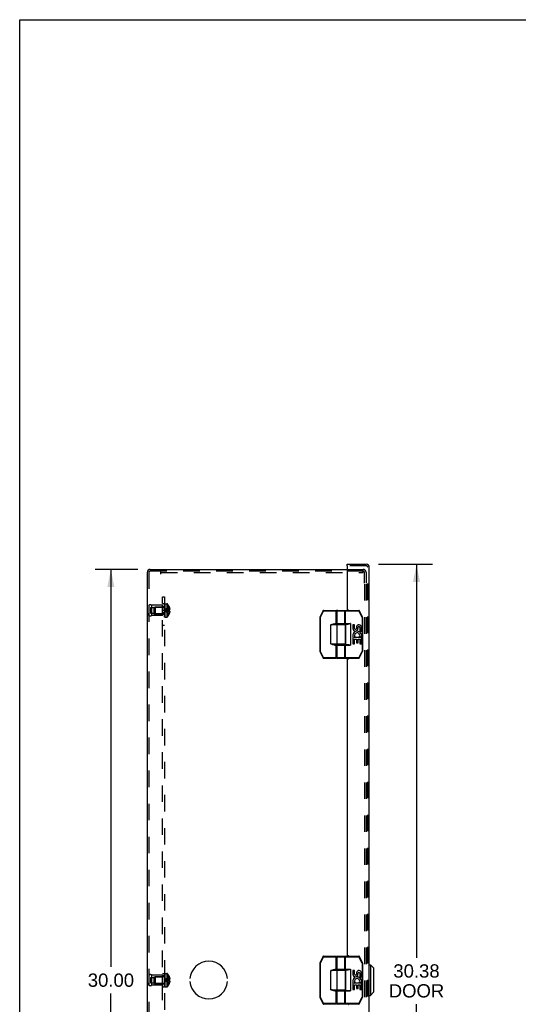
# Model space of a CAD drawing. Header units: inches. Extents: x 0 to 110, y 0 to 71.
# Tile 12 of 18: x 0 to 18, y 35 to 71. Entities that reach past the tile are written whole.
import ezdxf

# ---------------------------------------------------------------- set-up
doc = ezdxf.new("R2010")
doc.units = ezdxf.units.IN
doc.header["$LTSCALE"] = 6.032258
doc.header["$MEASUREMENT"] = 0
doc.linetypes.add('HIDDEN', pattern=[0.2, 0.1, -0.1])
doc.layers.get('0').update_dxf_attribs({"linetype": 'CONTINUOUS'})
for name, color, linetype in [('DEFAULT_2', 8, 'HIDDEN'), ('DIMENSIONS', 7, 'CONTINUOUS'), ('DOOR_ASSEMBLY', 7, 'CONTINUOUS'), ('OPEN', 7, 'CONTINUOUS'), ('SUBPANEL', 7, 'CONTINUOUS')]:
    doc.layers.add(name, color=color, linetype=linetype)
doc.styles.get("Standard").update_dxf_attribs({"font": 'arial.ttf'})
doc.dimstyles.new('DIMSTYLE_1', dxfattribs={"dimtxt": 0.483871, "dimasz": 0.645161, "dimexe": 0.09, "dimexo": 0.07, "dimgap": 0.0375, "dimtad": 0, "dimtih": 1, "dimtoh": 1, "dimzin": 4, "dimdsep": 46, "dimtxsty": 'Standard', "dimblk": '_FILLED', "dimblk1": '_FILLED', "dimblk2": '_FILLED', "dimcen": 0.09, "dimadec": 3, "dimazin": 1, "dimtfac": 1, "dimtdec": 3, "dimtofl": 0, "dimtmove": 0, "dimatfit": 3, "dimldrblk": '_FILLED', "dimfxl": 0, "dimtolj": 1, "dimtzin": 4, "dimarcsym": 0})

# ---------------------------------------------------------------- blocks, each defined once
blk = doc.blocks.new('_FILLED')
at = {"color": 0, "linetype": 'ByBlock'}
blk.add_solid([(0, 0), (-1, 0.2), (-1, -0.2)], dxfattribs=at)
blk = doc.blocks.new('*D8')
at = {"layer": 'DIMENSIONS', "color": 2, "linetype": 'Continuous'}
for p, q in [((13.12, 51.086), (15.085, 51.086)), ((14.504, 51.086), (14.504, 36.717)), ((14.504, 20.711), (14.504, 35.024)), ((13.12, 20.711), (15.085, 20.711))]:
    blk.add_line(p, q, dxfattribs=at)
at = {"layer": 'DIMENSIONS', "color": 2, "linetype": 'Continuous', "xscale": 0.6451612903, "yscale": 0.6451612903, "zscale": 0.6451612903}
for p, rotation in [((14.504, 51.086), 90), ((14.504, 20.711), 270)]:
    blk.add_blockref('_FILLED', p, dxfattribs=dict(at, rotation=rotation))
at = {"layer": 'DIMENSIONS', "color": 2, "linetype": 'Continuous', "insert": (14.504, 36.476), "char_height": 0.4839, "width": 2.02542, "attachment_point": 2, "line_spacing_factor": 0.9}
blk.add_mtext('30.38\\PDOOR', dxfattribs=at)
blk = doc.blocks.new('*D14')
at = {"layer": 'DIMENSIONS', "color": 2, "linetype": 'Continuous'}
for p, q in [((4.321, 50.898), (2.754, 50.898)), ((3.335, 50.898), (3.335, 36.382)), ((3.335, 20.898), (3.335, 35.415)), ((4.321, 20.898), (2.754, 20.898))]:
    blk.add_line(p, q, dxfattribs=at)
at = {"layer": 'DIMENSIONS', "color": 2, "linetype": 'Continuous', "xscale": 0.6451612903, "yscale": 0.6451612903, "zscale": 0.6451612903}
for p, rotation in [((3.335, 50.898), 90), ((3.335, 20.898), 270)]:
    blk.add_blockref('_FILLED', p, dxfattribs=dict(at, rotation=rotation))
at = {"layer": 'DIMENSIONS', "color": 2, "linetype": 'Continuous', "insert": (3.335, 36.14), "char_height": 0.4839, "width": 1.69085, "attachment_point": 2, "line_spacing_factor": 0.9}
blk.add_mtext('30.00', dxfattribs=at)

msp = doc.modelspace()

# ---------------------------------------------------------------- linework, layer by layer
at = {"color": 7, "linetype": 'Continuous'}
for p, q in [((0, 0), (0, 70.968)), ((0, 70.968), (109.677, 70.968))]:
    msp.add_line(p, q, dxfattribs=at)
at = {"color": 3, "linetype": 'Continuous'}
for p, q in [((4.661, 50.786), (4.661, 21.01)), ((4.773, 50.898), (11.97, 50.898))]:
    msp.add_line(p, q, dxfattribs=at)
msp.add_arc((4.773, 50.786), 0.112, 90, 180, dxfattribs=at)
at = {"layer": 'DEFAULT_2', "color": 8, "linetype": 'HIDDEN'}
for p, q in [((4.721, 50.786), (4.721, 21.01)), ((4.773, 50.838), (12.542, 50.838)), ((5.161, 50.726), (5.161, 50.838)), ((5.161, 50.778), (12.542, 50.778)), ((11.97, 50.898), (12.549, 50.898)), ((12.542, 50.838), (12.542, 50.778)), ((12.542, 50.838), (12.549, 50.838)), ((12.601, 50.398), (12.601, 50.786)), ((12.661, 50.786), (12.661, 50.398)), ((12.601, 50.358), (12.601, 21.438)), ((12.661, 50.358), (12.661, 21.438)), ((5.296, 49.152), (5.296, 49.641)), ((5.311, 49.641), (5.296, 49.641)), ((5.311, 49.641), (5.296, 49.641)), ((5.311, 49.636), (5.296, 49.636)), ((5.311, 49.634), (5.296, 49.634)), ((5.311, 49.625), (5.296, 49.625)), ((5.311, 49.641), (5.311, 49.152)), ((5.316, 49.152), (5.316, 49.644)), ((5.316, 49.644), (5.377, 49.644)), ((5.377, 49.644), (5.377, 49.152)), ((5.404, 49.632), (5.404, 49.165)), ((4.721, 49.586), (4.721, 49.21)), ((4.721, 49.586), (4.721, 49.498)), ((4.721, 49.21), (4.721, 49.298)), ((4.784, 49.5), (4.784, 49.297)), ((4.784, 49.5), (4.909, 49.5)), ((4.784, 49.297), (4.909, 49.297)), ((4.821, 49.586), (4.821, 49.21)), ((5.221, 49.586), (4.821, 49.586)), ((4.909, 49.523), (4.909, 49.273)), ((4.909, 49.523), (5.221, 49.523)), ((4.909, 49.273), (5.221, 49.273)), ((4.941, 49.512), (4.951, 49.522)), ((4.941, 49.512), (4.941, 49.284)), ((4.941, 49.284), (4.951, 49.274)), ((4.951, 49.522), (4.951, 49.274)), ((5.279, 49.522), (4.951, 49.522)), ((5.279, 49.274), (4.951, 49.274)), ((5.221, 49.21), (5.221, 49.586)), ((5.279, 49.522), (5.279, 49.274)), ((5.296, 49.607), (5.311, 49.607)), ((5.311, 49.606), (5.296, 49.606)), ((5.311, 49.605), (5.296, 49.605)), ((5.311, 49.603), (5.296, 49.603)), ((5.296, 49.599), (5.311, 49.599)), ((5.296, 49.597), (5.311, 49.597)), ((5.311, 49.59), (5.296, 49.59)), ((5.296, 49.586), (5.311, 49.586)), ((5.296, 49.581), (5.311, 49.581)), ((5.296, 49.578), (5.311, 49.578)), ((5.311, 49.577), (5.296, 49.577)), ((5.296, 49.577), (5.311, 49.577)), ((5.296, 49.552), (5.311, 49.552)), ((5.296, 49.54), (5.311, 49.54)), ((5.311, 49.537), (5.296, 49.537)), ((5.311, 49.536), (5.296, 49.536)), ((5.311, 49.532), (5.296, 49.532)), ((5.296, 49.526), (5.311, 49.526)), ((5.296, 49.523), (5.311, 49.523)), ((5.296, 49.522), (5.311, 49.522)), ((5.311, 49.51), (5.296, 49.51)), ((5.311, 49.498), (5.296, 49.498)), ((5.296, 49.481), (5.311, 49.481)), ((5.296, 49.47), (5.311, 49.47)), ((5.296, 49.451), (5.311, 49.451)), ((5.311, 49.445), (5.296, 49.445)), ((5.296, 49.444), (5.311, 49.444)), ((5.311, 49.437), (5.296, 49.437)), ((5.311, 49.412), (5.296, 49.412)), ((5.311, 49.401), (5.296, 49.401)), ((5.296, 49.396), (5.311, 49.396)), ((5.296, 49.387), (5.311, 49.387)), ((5.296, 49.368), (5.311, 49.368)), ((5.296, 49.357), (5.311, 49.357)), ((5.311, 49.346), (5.296, 49.346)), ((5.311, 49.334), (5.296, 49.334)), ((5.296, 49.312), (5.311, 49.312)), ((5.311, 49.311), (5.296, 49.311)), ((5.296, 49.311), (5.311, 49.311)), ((5.296, 49.307), (5.311, 49.307)), ((5.311, 49.304), (5.296, 49.304)), ((5.311, 49.304), (5.296, 49.304)), ((5.296, 49.289), (5.311, 49.289)), ((5.296, 49.277), (5.311, 49.277)), ((5.311, 49.257), (5.296, 49.257)), ((5.326, 49.402), (5.301, 49.398)), ((5.433, 49.383), (5.405, 49.386)), ((5.462, 49.38), (5.433, 49.383)), ((5.462, 49.539), (5.462, 49.539)), ((5.462, 49.539), (5.462, 49.538)), ((5.462, 49.538), (5.462, 49.416)), ((5.462, 49.503), (5.475, 49.503)), ((5.462, 49.448), (5.484, 49.448)), ((5.462, 49.416), (5.462, 49.413)), ((5.462, 49.416), (5.462, 49.416)), ((5.462, 49.416), (5.475, 49.416)), ((5.462, 49.38), (5.462, 49.259)), ((5.475, 49.38), (5.462, 49.38)), ((5.462, 49.38), (5.462, 49.38)), ((5.462, 49.349), (5.484, 49.349)), ((5.462, 49.294), (5.475, 49.294)), ((5.462, 49.259), (5.462, 49.258)), ((5.462, 49.258), (5.462, 49.258)), ((5.221, 49.21), (4.821, 49.21)), ((5.296, 49.244), (5.311, 49.244)), ((5.311, 49.243), (5.296, 49.243)), ((5.296, 49.242), (5.311, 49.242)), ((5.296, 49.242), (5.311, 49.242)), ((5.296, 49.23), (5.311, 49.23)), ((5.311, 49.225), (5.296, 49.225)), ((5.311, 49.224), (5.296, 49.224)), ((5.311, 49.222), (5.296, 49.222)), ((5.296, 49.218), (5.311, 49.218)), ((5.296, 49.204), (5.311, 49.204)), ((5.296, 49.204), (5.311, 49.204)), ((5.296, 49.2), (5.311, 49.2)), ((5.296, 49.199), (5.311, 49.199)), ((5.296, 49.191), (5.311, 49.191)), ((5.311, 49.191), (5.296, 49.191)), ((5.311, 49.179), (5.296, 49.179)), ((5.311, 49.173), (5.296, 49.173)), ((5.311, 49.169), (5.296, 49.169)), ((5.311, 49.168), (5.296, 49.168)), ((5.311, 49.162), (5.296, 49.162)), ((5.311, 49.153), (5.296, 49.153)), ((5.311, 49.152), (5.296, 49.152)), ((5.316, 49.152), (5.377, 49.152)), ((4.721, 36.086), (4.721, 35.71)), ((4.721, 36.086), (4.721, 35.998)), ((4.784, 36), (4.784, 35.797)), ((4.784, 36), (4.909, 36)), ((4.821, 36.086), (4.821, 35.71)), ((5.221, 36.086), (4.821, 36.086)), ((4.909, 36.023), (4.909, 35.773)), ((4.909, 36.023), (5.221, 36.023)), ((4.941, 36.012), (4.951, 36.022)), ((4.941, 36.012), (4.941, 35.784)), ((4.951, 36.022), (4.951, 35.774)), ((5.279, 36.022), (4.951, 36.022)), ((5.221, 35.71), (5.221, 36.086)), ((5.279, 36.022), (5.279, 35.774)), ((5.296, 35.652), (5.296, 36.141)), ((5.311, 36.141), (5.296, 36.141)), ((5.311, 36.141), (5.296, 36.141)), ((5.311, 36.136), (5.296, 36.136)), ((5.311, 36.134), (5.296, 36.134)), ((5.311, 36.125), (5.296, 36.125)), ((5.296, 36.107), (5.311, 36.107)), ((5.311, 36.106), (5.296, 36.106)), ((5.311, 36.105), (5.296, 36.105)), ((5.311, 36.103), (5.296, 36.103)), ((5.296, 36.099), (5.311, 36.099)), ((5.296, 36.097), (5.311, 36.097)), ((5.311, 36.09), (5.296, 36.09)), ((5.296, 36.086), (5.311, 36.086)), ((5.296, 36.081), (5.311, 36.081)), ((5.296, 36.078), (5.311, 36.078)), ((5.311, 36.077), (5.296, 36.077)), ((5.296, 36.077), (5.311, 36.077)), ((5.296, 36.052), (5.311, 36.052)), ((5.296, 36.04), (5.311, 36.04)), ((5.311, 36.037), (5.296, 36.037)), ((5.311, 36.036), (5.296, 36.036)), ((5.311, 36.032), (5.296, 36.032)), ((5.296, 36.026), (5.311, 36.026)), ((5.296, 36.023), (5.311, 36.023)), ((5.296, 36.022), (5.311, 36.022)), ((5.311, 36.01), (5.296, 36.01)), ((5.311, 35.998), (5.296, 35.998)), ((5.296, 35.981), (5.311, 35.981)), ((5.296, 35.97), (5.311, 35.97)), ((5.311, 36.141), (5.311, 35.652)), ((5.316, 35.652), (5.316, 36.144)), ((5.316, 36.144), (5.377, 36.144)), ((5.377, 36.144), (5.377, 35.652)), ((5.404, 36.132), (5.404, 35.665)), ((5.462, 36.039), (5.462, 36.038)), ((5.462, 36.039), (5.462, 36.039)), ((5.462, 36.038), (5.462, 35.916)), ((5.462, 36.003), (5.475, 36.003)), ((4.721, 35.71), (4.721, 35.798)), ((4.784, 35.797), (4.909, 35.797)), ((5.221, 35.71), (4.821, 35.71)), ((4.909, 35.773), (5.221, 35.773)), ((4.941, 35.784), (4.951, 35.774)), ((5.279, 35.774), (4.951, 35.774)), ((5.296, 35.951), (5.311, 35.951)), ((5.311, 35.945), (5.296, 35.945)), ((5.296, 35.944), (5.311, 35.944)), ((5.311, 35.937), (5.296, 35.937)), ((5.311, 35.912), (5.296, 35.912)), ((5.311, 35.901), (5.296, 35.901)), ((5.296, 35.896), (5.311, 35.896)), ((5.296, 35.887), (5.311, 35.887)), ((5.296, 35.868), (5.311, 35.868)), ((5.296, 35.857), (5.311, 35.857)), ((5.311, 35.846), (5.296, 35.846)), ((5.311, 35.834), (5.296, 35.834)), ((5.296, 35.812), (5.311, 35.812)), ((5.311, 35.811), (5.296, 35.811)), ((5.296, 35.811), (5.311, 35.811)), ((5.296, 35.807), (5.311, 35.807)), ((5.311, 35.804), (5.296, 35.804)), ((5.311, 35.804), (5.296, 35.804)), ((5.296, 35.789), (5.311, 35.789)), ((5.296, 35.777), (5.311, 35.777)), ((5.311, 35.757), (5.296, 35.757)), ((5.296, 35.744), (5.311, 35.744)), ((5.311, 35.743), (5.296, 35.743)), ((5.296, 35.742), (5.311, 35.742)), ((5.296, 35.742), (5.311, 35.742)), ((5.296, 35.73), (5.311, 35.73)), ((5.311, 35.725), (5.296, 35.725)), ((5.311, 35.724), (5.296, 35.724)), ((5.311, 35.722), (5.296, 35.722)), ((5.296, 35.718), (5.311, 35.718)), ((5.296, 35.704), (5.311, 35.704)), ((5.296, 35.704), (5.311, 35.704)), ((5.296, 35.7), (5.311, 35.7)), ((5.296, 35.699), (5.311, 35.699)), ((5.296, 35.691), (5.311, 35.691)), ((5.311, 35.691), (5.296, 35.691)), ((5.311, 35.679), (5.296, 35.679)), ((5.311, 35.673), (5.296, 35.673)), ((5.311, 35.669), (5.296, 35.669)), ((5.311, 35.668), (5.296, 35.668)), ((5.311, 35.662), (5.296, 35.662)), ((5.311, 35.653), (5.296, 35.653)), ((5.311, 35.652), (5.296, 35.652)), ((5.326, 35.902), (5.301, 35.898)), ((5.326, 35.902), (5.301, 35.898)), ((5.316, 35.652), (5.377, 35.652)), ((5.433, 35.883), (5.405, 35.886)), ((5.462, 35.88), (5.433, 35.883)), ((5.462, 35.948), (5.484, 35.948)), ((5.462, 35.916), (5.475, 35.916)), ((5.462, 35.916), (5.462, 35.916)), ((5.462, 35.904), (5.462, 35.901)), ((5.462, 35.898), (5.462, 35.901)), ((5.462, 35.88), (5.462, 35.759)), ((5.475, 35.88), (5.462, 35.88)), ((5.462, 35.88), (5.462, 35.88)), ((5.462, 35.849), (5.484, 35.849)), ((5.462, 35.794), (5.475, 35.794)), ((5.462, 35.759), (5.462, 35.758)), ((5.462, 35.758), (5.462, 35.758))]:
    msp.add_line(p, q, dxfattribs=at)
for points in [[(5.462, 49.539), (5.433, 49.519), (5.405, 49.498), (5.378, 49.475), (5.351, 49.451), (5.326, 49.426), (5.301, 49.398)], [(5.462, 49.503), (5.433, 49.488), (5.405, 49.473), (5.378, 49.456), (5.351, 49.438), (5.326, 49.419), (5.301, 49.398)], [(5.462, 49.448), (5.433, 49.441), (5.405, 49.434), (5.378, 49.426), (5.351, 49.417), (5.326, 49.408), (5.301, 49.398)], [(5.462, 49.258), (5.433, 49.278), (5.405, 49.299), (5.378, 49.322), (5.351, 49.346), (5.326, 49.371), (5.301, 49.398)], [(5.462, 49.294), (5.433, 49.309), (5.405, 49.324), (5.378, 49.341), (5.351, 49.359), (5.326, 49.378), (5.301, 49.398)], [(5.462, 49.349), (5.433, 49.356), (5.405, 49.363), (5.378, 49.371), (5.351, 49.38), (5.326, 49.389), (5.301, 49.398)], [(5.405, 49.386), (5.378, 49.389), (5.351, 49.392), (5.326, 49.395), (5.301, 49.398)], [(5.378, 49.389), (5.351, 49.392), (5.326, 49.395), (5.301, 49.398)], [(5.462, 49.416), (5.433, 49.414), (5.405, 49.411), (5.378, 49.408), (5.351, 49.405), (5.326, 49.402)], [(5.462, 49.416), (5.433, 49.414), (5.405, 49.411), (5.378, 49.408), (5.351, 49.405)], [(5.462, 49.398), (5.462, 49.401), (5.462, 49.404), (5.462, 49.407), (5.462, 49.41), (5.462, 49.413), (5.462, 49.416)], [(5.462, 49.41), (5.462, 49.407), (5.462, 49.404)], [(5.462, 49.38), (5.462, 49.383), (5.462, 49.386), (5.462, 49.389), (5.462, 49.392), (5.462, 49.395), (5.462, 49.398)], [(5.462, 49.392), (5.462, 49.389), (5.462, 49.386)], [(5.475, 49.503), (5.477, 49.496), (5.478, 49.489), (5.48, 49.482), (5.481, 49.475), (5.482, 49.468), (5.483, 49.462), (5.484, 49.455), (5.484, 49.448)], [(5.484, 49.448), (5.484, 49.445), (5.483, 49.442), (5.483, 49.439), (5.482, 49.436), (5.481, 49.433), (5.48, 49.43), (5.479, 49.427), (5.478, 49.423), (5.477, 49.42), (5.475, 49.416)], [(5.475, 49.38), (5.477, 49.377), (5.478, 49.373), (5.479, 49.37), (5.48, 49.367), (5.481, 49.364), (5.482, 49.361), (5.483, 49.358), (5.483, 49.355), (5.484, 49.352), (5.484, 49.349)], [(5.484, 49.349), (5.484, 49.342), (5.483, 49.335), (5.482, 49.328), (5.481, 49.322), (5.48, 49.315), (5.478, 49.308), (5.477, 49.301), (5.475, 49.294)], [(5.462, 36.039), (5.433, 36.019), (5.405, 35.998), (5.378, 35.975), (5.351, 35.951), (5.326, 35.926), (5.301, 35.898)], [(5.462, 36.003), (5.433, 35.988), (5.405, 35.973), (5.378, 35.956), (5.351, 35.938), (5.326, 35.919), (5.301, 35.898)], [(5.475, 36.003), (5.477, 35.996), (5.478, 35.989), (5.48, 35.982), (5.481, 35.975), (5.482, 35.968), (5.483, 35.962), (5.484, 35.955), (5.484, 35.948)], [(5.462, 35.948), (5.433, 35.941), (5.405, 35.934), (5.378, 35.926), (5.351, 35.917), (5.326, 35.908), (5.301, 35.898)], [(5.462, 35.758), (5.433, 35.778), (5.405, 35.799), (5.378, 35.822), (5.351, 35.846), (5.326, 35.871), (5.301, 35.898)], [(5.462, 35.794), (5.433, 35.809), (5.405, 35.824), (5.378, 35.841), (5.351, 35.859), (5.326, 35.878), (5.301, 35.898)], [(5.405, 35.886), (5.378, 35.889), (5.351, 35.892), (5.326, 35.895), (5.301, 35.898)], [(5.378, 35.889), (5.351, 35.892), (5.326, 35.895), (5.301, 35.898)], [(5.462, 35.849), (5.433, 35.856), (5.405, 35.863), (5.378, 35.871), (5.351, 35.88), (5.326, 35.889), (5.301, 35.898)], [(5.462, 35.916), (5.433, 35.914), (5.405, 35.911), (5.378, 35.908), (5.351, 35.905), (5.326, 35.902)], [(5.462, 35.916), (5.433, 35.914), (5.405, 35.911), (5.378, 35.908), (5.351, 35.905)], [(5.462, 35.904), (5.462, 35.907), (5.462, 35.91), (5.462, 35.913), (5.462, 35.916)], [(5.462, 35.898), (5.462, 35.895), (5.462, 35.892), (5.462, 35.889), (5.462, 35.886), (5.462, 35.883), (5.462, 35.88)], [(5.484, 35.948), (5.484, 35.945), (5.483, 35.942), (5.483, 35.939), (5.482, 35.936), (5.481, 35.933), (5.48, 35.93), (5.479, 35.927), (5.478, 35.923), (5.477, 35.92), (5.475, 35.916)], [(5.475, 35.88), (5.477, 35.877), (5.478, 35.873), (5.479, 35.87), (5.48, 35.867), (5.481, 35.864), (5.482, 35.861), (5.483, 35.858), (5.483, 35.855), (5.484, 35.852), (5.484, 35.849)], [(5.484, 35.849), (5.484, 35.842), (5.483, 35.835), (5.482, 35.828), (5.481, 35.822), (5.48, 35.815), (5.478, 35.808), (5.477, 35.801), (5.475, 35.794)]]:
    msp.add_lwpolyline(points, dxfattribs=at)
for centre, radius, start, end in [((4.773, 50.786), 0.052, 90, 180), ((12.549, 50.786), 0.112, 0, 90), ((12.549, 50.786), 0.052, 0, 90), ((5.377, 49.609), 0.035, 40.9334, 90), ((5.134, 49.398), 0.357, 23.1903, 40.9334), ((4.771, 49.5), 0.1, 60.0508, 119.9492), ((5.279, 49.56), 0.0372, 270, 297.5399), ((5.279, 49.237), 0.0372, 62.4601, 90), ((5.279, 49.56), 0.0372, 329.9503, 360), ((5.279, 49.237), 0.0372, 0, 30.0497), ((5.134, 49.398), 0.357, 319.0666, 336.8097), ((5.134, 49.398), 0.357, 17.0407, 23.0017), ((5.134, 49.398), 0.357, 336.9983, 342.9593), ((4.771, 49.297), 0.1, 240.0508, 299.9492), ((5.377, 49.187), 0.035, 270, 319.0666), ((4.771, 36), 0.1, 60.0508, 119.9492), ((5.279, 36.06), 0.0372, 270, 297.5399), ((5.279, 36.06), 0.0372, 329.9503, 360), ((5.377, 36.109), 0.035, 40.9334, 90), ((5.134, 35.898), 0.357, 23.1903, 40.9334), ((5.134, 35.898), 0.357, 17.0407, 23.0017), ((4.771, 35.797), 0.1, 240.0508, 299.9492), ((5.279, 35.737), 0.0372, 62.4601, 90), ((5.279, 35.737), 0.0372, 0, 30.0497), ((5.377, 35.687), 0.035, 270, 319.0666), ((5.134, 35.898), 0.357, 319.0666, 336.8097), ((5.134, 35.898), 0.357, 336.9983, 342.9593)]:
    msp.add_arc(centre, radius, start, end, dxfattribs=at)
at = {"layer": 'DOOR_ASSEMBLY', "color": 7, "linetype": 'Continuous'}
for p, q in [((11.97, 51.026), (11.97, 51.086)), ((11.985, 51.026), (11.97, 51.026)), ((11.087, 49.387), (10.969, 49.153)), ((11.104, 49.378), (10.987, 49.144)), ((11.087, 49.387), (11.104, 49.378)), ((11.104, 49.378), (11.104, 49.398)), ((11.104, 49.398), (11.568, 49.398)), ((11.104, 49.378), (11.588, 49.378)), ((11.568, 48.893), (11.568, 49.398)), ((11.588, 48.913), (11.588, 49.378)), ((11.603, 48.918), (11.603, 49.378)), ((11.603, 49.378), (12.397, 49.378)), ((11.623, 49.398), (12.397, 49.398)), ((11.888, 48.918), (11.888, 49.378)), ((11.904, 48.898), (11.904, 49.398)), ((12.397, 49.398), (12.397, 49.378)), ((12.397, 49.378), (12.415, 49.387)), ((12.514, 49.144), (12.397, 49.378)), ((12.532, 49.153), (12.415, 49.387)), ((10.967, 49.144), (10.967, 47.903)), ((10.967, 49.144), (10.987, 49.144)), ((10.987, 49.144), (10.969, 49.153)), ((10.987, 49.144), (10.987, 47.903)), ((11.519, 48.893), (11.519, 48.913)), ((11.588, 48.913), (11.519, 48.913)), ((11.603, 48.918), (12.095, 48.918)), ((11.623, 48.898), (12.012, 48.898)), ((11.673, 48.893), (11.673, 48.898)), ((11.829, 48.893), (11.829, 48.898)), ((11.915, 48.898), (11.915, 48.148)), ((12.095, 48.918), (12.095, 48.128)), ((12.532, 49.153), (12.514, 49.144)), ((12.514, 49.144), (12.514, 47.903)), ((12.514, 49.144), (12.534, 49.144)), ((12.534, 49.144), (12.534, 47.903)), ((11.378, 48.173), (11.378, 48.873)), ((11.908, 48.873), (11.378, 48.873)), ((11.888, 48.893), (11.519, 48.893)), ((11.606, 48.173), (11.606, 48.873)), ((11.908, 48.173), (11.908, 48.873)), ((12.177, 48.874), (12.177, 48.738)), ((12.24, 48.874), (12.177, 48.874)), ((12.24, 48.738), (12.24, 48.874)), ((12.305, 48.8), (12.305, 48.731)), ((12.366, 48.738), (12.366, 48.78)), ((12.429, 48.78), (12.429, 48.644)), ((12.429, 48.644), (12.491, 48.644)), ((12.491, 48.644), (12.491, 48.78)), ((12.177, 48.413), (12.177, 48.183)), ((12.195, 48.413), (12.177, 48.413)), ((12.177, 48.183), (12.24, 48.183)), ((12.23, 48.413), (12.257, 48.432)), ((12.491, 48.413), (12.23, 48.413)), ((12.24, 48.183), (12.24, 48.35)), ((12.24, 48.35), (12.305, 48.35)), ((12.305, 48.35), (12.305, 48.214)), ((12.305, 48.214), (12.366, 48.214)), ((12.366, 48.214), (12.366, 48.35)), ((12.366, 48.35), (12.429, 48.35)), ((12.421, 48.449), (12.478, 48.424)), ((12.429, 48.35), (12.429, 48.183)), ((12.429, 48.183), (12.491, 48.183)), ((12.491, 48.183), (12.491, 48.413)), ((10.987, 47.903), (10.967, 47.903)), ((10.969, 47.894), (10.987, 47.903)), ((10.969, 47.894), (11.091, 47.659)), ((10.987, 47.903), (11.109, 47.668)), ((11.378, 48.173), (11.908, 48.173)), ((11.397, 48.17), (11.378, 48.173)), ((11.519, 48.133), (11.519, 48.153)), ((11.519, 48.153), (11.888, 48.153)), ((11.519, 48.133), (11.588, 48.133)), ((11.568, 47.648), (11.568, 48.153)), ((11.588, 47.668), (11.588, 48.133)), ((11.603, 47.668), (11.603, 48.128)), ((11.603, 48.128), (12.095, 48.128)), ((11.623, 48.148), (12.012, 48.148)), ((11.673, 48.148), (11.673, 48.153)), ((11.829, 48.148), (11.829, 48.153)), ((11.888, 47.668), (11.888, 48.128)), ((11.904, 47.648), (11.904, 48.148)), ((12.392, 47.668), (12.514, 47.903)), ((12.41, 47.659), (12.532, 47.894)), ((12.534, 47.903), (12.514, 47.903)), ((12.514, 47.903), (12.532, 47.894)), ((11.109, 47.668), (11.091, 47.659)), ((11.109, 47.648), (11.109, 47.668)), ((11.588, 47.668), (11.109, 47.668)), ((11.568, 47.648), (11.109, 47.648)), ((12.392, 47.668), (11.603, 47.668)), ((12.392, 47.648), (11.623, 47.648)), ((12.392, 47.668), (12.392, 47.648)), ((12.41, 47.659), (12.392, 47.668)), ((11.087, 36.762), (10.969, 36.528)), ((11.104, 36.753), (10.987, 36.519)), ((11.087, 36.762), (11.104, 36.753)), ((11.104, 36.773), (11.568, 36.773)), ((11.104, 36.753), (11.104, 36.773)), ((11.104, 36.753), (11.588, 36.753)), ((11.568, 36.268), (11.568, 36.773)), ((11.588, 36.288), (11.588, 36.753)), ((11.603, 36.753), (12.397, 36.753)), ((11.603, 36.293), (11.603, 36.753)), ((11.623, 36.773), (12.397, 36.773)), ((11.888, 36.293), (11.888, 36.753)), ((11.904, 36.273), (11.904, 36.773)), ((12.397, 36.773), (12.397, 36.753)), ((12.397, 36.753), (12.415, 36.762)), ((12.514, 36.519), (12.397, 36.753)), ((12.532, 36.528), (12.415, 36.762)), ((10.967, 36.519), (10.987, 36.519)), ((10.967, 36.519), (10.967, 35.278)), ((10.987, 36.519), (10.969, 36.528)), ((10.987, 36.519), (10.987, 35.278)), ((12.532, 36.528), (12.514, 36.519)), ((12.514, 36.519), (12.534, 36.519)), ((12.514, 36.519), (12.514, 35.278)), ((12.534, 36.519), (12.534, 35.278)), ((12.78, 36.461), (12.818, 36.461)), ((12.936, 36.343), (12.818, 36.461)), ((12.818, 36.461), (12.818, 35.336)), ((12.936, 36.343), (12.936, 35.454)), ((11.908, 36.248), (11.378, 36.248)), ((11.378, 35.548), (11.378, 36.248)), ((11.588, 36.288), (11.519, 36.288)), ((11.519, 36.268), (11.519, 36.288)), ((11.888, 36.268), (11.519, 36.268)), ((11.603, 36.293), (12.095, 36.293)), ((11.606, 35.548), (11.606, 36.248)), ((11.623, 36.273), (12.012, 36.273)), ((11.673, 36.268), (11.673, 36.273)), ((11.829, 36.268), (11.829, 36.273)), ((11.908, 35.548), (11.908, 36.248)), ((11.915, 36.273), (11.915, 35.523)), ((12.095, 36.293), (12.095, 35.503)), ((12.24, 36.249), (12.177, 36.249)), ((12.177, 36.249), (12.177, 36.113)), ((12.24, 36.113), (12.24, 36.249)), ((12.305, 36.175), (12.305, 36.106)), ((12.366, 36.113), (12.366, 36.155)), ((12.429, 36.155), (12.429, 36.019)), ((12.429, 36.019), (12.491, 36.019)), ((12.491, 36.019), (12.491, 36.155)), ((12.195, 35.788), (12.177, 35.788)), ((12.177, 35.788), (12.177, 35.558)), ((12.23, 35.788), (12.257, 35.807)), ((12.491, 35.788), (12.23, 35.788)), ((12.24, 35.725), (12.305, 35.725)), ((12.24, 35.558), (12.24, 35.725)), ((12.305, 35.725), (12.305, 35.589)), ((12.366, 35.725), (12.429, 35.725)), ((12.366, 35.589), (12.366, 35.725)), ((12.421, 35.824), (12.478, 35.799)), ((12.429, 35.725), (12.429, 35.558)), ((12.491, 35.558), (12.491, 35.788)), ((10.987, 35.278), (10.967, 35.278)), ((10.969, 35.269), (10.987, 35.278)), ((10.969, 35.269), (11.091, 35.034)), ((10.987, 35.278), (11.109, 35.043)), ((11.378, 35.548), (11.908, 35.548)), ((11.519, 35.528), (11.888, 35.528)), ((11.519, 35.508), (11.519, 35.528)), ((11.519, 35.508), (11.588, 35.508)), ((11.568, 35.023), (11.568, 35.528)), ((11.588, 35.043), (11.588, 35.508)), ((11.603, 35.503), (12.095, 35.503)), ((11.603, 35.043), (11.603, 35.503)), ((11.623, 35.523), (12.012, 35.523)), ((11.673, 35.523), (11.673, 35.528)), ((11.829, 35.523), (11.829, 35.528)), ((11.888, 35.043), (11.888, 35.503)), ((11.904, 35.023), (11.904, 35.523)), ((12.177, 35.558), (12.24, 35.558)), ((12.305, 35.589), (12.366, 35.589)), ((12.392, 35.043), (12.514, 35.278)), ((12.41, 35.034), (12.532, 35.269)), ((12.429, 35.558), (12.491, 35.558)), ((12.534, 35.278), (12.514, 35.278)), ((12.514, 35.278), (12.532, 35.269)), ((12.78, 35.336), (12.818, 35.336)), ((12.936, 35.454), (12.818, 35.336)), ((11.109, 35.043), (11.091, 35.034)), ((11.588, 35.043), (11.109, 35.043)), ((11.109, 35.023), (11.109, 35.043)), ((11.568, 35.023), (11.109, 35.023)), ((12.392, 35.043), (11.603, 35.043)), ((12.392, 35.023), (11.623, 35.023)), ((12.41, 35.034), (12.392, 35.043)), ((12.392, 35.043), (12.392, 35.023))]:
    msp.add_line(p, q, dxfattribs=at)
at = {"layer": 'DOOR_ASSEMBLY', "color": 3, "linetype": 'Continuous'}
for p, q in [((11.97, 51.086), (12.668, 51.086)), ((11.97, 51.011), (11.97, 49.428)), ((12.78, 20.823), (12.78, 50.974)), ((11.985, 49.413), (12.016, 49.413)), ((11.97, 47.618), (11.97, 36.803)), ((11.985, 47.633), (12.016, 47.633)), ((11.985, 36.788), (12.016, 36.788))]:
    msp.add_line(p, q, dxfattribs=at)
at = {"layer": 'DOOR_ASSEMBLY', "color": 8, "linetype": 'HIDDEN'}
for p, q in [((12.668, 51.026), (11.985, 51.026)), ((12.72, 20.823), (12.72, 50.974))]:
    msp.add_line(p, q, dxfattribs=at)
at = {"layer": 'DOOR_ASSEMBLY', "color": 7, "linetype": 'Continuous'}
for points in [[(11.873, 49.398), (11.875, 49.398), (11.878, 49.397), (11.88, 49.396), (11.882, 49.395), (11.884, 49.393), (11.885, 49.39), (11.887, 49.388), (11.888, 49.385), (11.888, 49.382), (11.888, 49.378)], [(11.428, 48.893), (11.437, 48.897), (11.446, 48.9), (11.454, 48.902), (11.463, 48.905), (11.471, 48.907), (11.479, 48.909), (11.486, 48.91), (11.493, 48.911), (11.5, 48.912), (11.507, 48.913), (11.513, 48.913), (11.519, 48.913)], [(11.888, 48.918), (11.888, 48.915), (11.888, 48.912), (11.887, 48.909), (11.885, 48.907), (11.884, 48.904), (11.882, 48.902), (11.88, 48.901), (11.878, 48.899), (11.875, 48.899), (11.873, 48.898)], [(12.095, 48.918), (12.084, 48.915), (12.075, 48.912), (12.065, 48.909), (12.057, 48.906), (12.048, 48.904), (12.04, 48.902), (12.033, 48.901), (12.025, 48.899), (12.019, 48.899), (12.012, 48.898)], [(11.378, 48.873), (11.384, 48.876), (11.39, 48.879), (11.396, 48.881), (11.402, 48.884), (11.408, 48.886), (11.414, 48.888), (11.421, 48.891), (11.428, 48.893)], [(11.378, 48.873), (11.398, 48.877), (11.404, 48.878), (11.411, 48.88), (11.417, 48.881), (11.424, 48.882), (11.431, 48.883)], [(11.431, 48.883), (11.441, 48.885), (11.45, 48.887), (11.459, 48.888), (11.467, 48.889), (11.475, 48.89), (11.482, 48.891), (11.489, 48.892), (11.496, 48.892), (11.502, 48.893), (11.508, 48.893), (11.514, 48.893), (11.519, 48.893)], [(11.606, 48.873), (11.607, 48.877), (11.607, 48.88), (11.608, 48.883), (11.61, 48.885), (11.612, 48.888), (11.614, 48.89), (11.616, 48.891), (11.619, 48.892), (11.622, 48.893), (11.625, 48.893)], [(11.428, 48.153), (11.42, 48.156), (11.412, 48.16), (11.404, 48.163), (11.395, 48.166), (11.387, 48.17), (11.378, 48.173)], [(11.431, 48.163), (11.423, 48.165), (11.414, 48.167), (11.406, 48.168), (11.397, 48.17)], [(11.519, 48.133), (11.513, 48.134), (11.506, 48.134), (11.499, 48.135), (11.492, 48.136), (11.484, 48.137), (11.477, 48.139), (11.469, 48.14), (11.461, 48.143), (11.453, 48.145), (11.445, 48.147), (11.436, 48.15), (11.428, 48.153)], [(11.519, 48.153), (11.514, 48.154), (11.508, 48.154), (11.501, 48.154), (11.495, 48.155), (11.488, 48.155), (11.48, 48.156), (11.473, 48.157), (11.465, 48.158), (11.457, 48.159), (11.449, 48.16), (11.44, 48.162), (11.431, 48.163)], [(11.606, 48.173), (11.607, 48.17), (11.607, 48.167), (11.608, 48.164), (11.61, 48.162), (11.612, 48.159), (11.614, 48.157), (11.616, 48.156), (11.619, 48.154), (11.622, 48.154), (11.625, 48.153)], [(11.873, 48.148), (11.875, 48.148), (11.878, 48.147), (11.88, 48.146), (11.882, 48.145), (11.884, 48.143), (11.885, 48.14), (11.887, 48.138), (11.888, 48.135), (11.888, 48.132), (11.888, 48.128)], [(12.012, 48.148), (12.019, 48.148), (12.025, 48.147), (12.033, 48.146), (12.04, 48.145), (12.048, 48.143), (12.057, 48.141), (12.066, 48.138), (12.075, 48.135), (12.085, 48.132), (12.095, 48.128)], [(11.888, 47.668), (11.888, 47.665), (11.888, 47.662), (11.887, 47.659), (11.885, 47.657), (11.884, 47.654), (11.882, 47.652), (11.88, 47.651), (11.878, 47.649), (11.875, 47.649), (11.873, 47.648)], [(11.873, 36.773), (11.875, 36.773), (11.878, 36.772), (11.88, 36.771), (11.882, 36.77), (11.884, 36.768), (11.885, 36.765), (11.887, 36.763), (11.888, 36.76), (11.888, 36.757), (11.888, 36.753)], [(11.378, 36.248), (11.384, 36.251), (11.39, 36.254), (11.396, 36.256), (11.402, 36.259), (11.408, 36.261), (11.414, 36.263), (11.421, 36.266), (11.428, 36.268)], [(11.378, 36.248), (11.398, 36.252), (11.404, 36.253), (11.411, 36.255), (11.417, 36.256), (11.424, 36.257), (11.431, 36.258)], [(11.428, 36.268), (11.437, 36.272), (11.446, 36.275), (11.454, 36.277), (11.463, 36.28), (11.471, 36.282), (11.479, 36.284), (11.486, 36.285), (11.493, 36.286), (11.5, 36.287), (11.507, 36.288), (11.513, 36.288), (11.519, 36.288)], [(11.431, 36.258), (11.441, 36.26), (11.45, 36.262), (11.459, 36.263), (11.467, 36.264), (11.475, 36.265), (11.482, 36.266), (11.489, 36.267), (11.496, 36.267), (11.502, 36.268), (11.508, 36.268), (11.514, 36.268), (11.519, 36.268)], [(11.606, 36.248), (11.607, 36.252), (11.607, 36.255), (11.608, 36.258), (11.61, 36.26), (11.612, 36.263), (11.614, 36.265), (11.616, 36.266), (11.619, 36.267), (11.622, 36.268), (11.625, 36.268)], [(11.888, 36.293), (11.888, 36.29), (11.888, 36.287), (11.887, 36.284), (11.885, 36.282), (11.884, 36.279), (11.882, 36.277), (11.88, 36.276), (11.878, 36.274), (11.875, 36.274), (11.873, 36.273)], [(12.095, 36.293), (12.084, 36.29), (12.075, 36.287), (12.065, 36.284), (12.057, 36.281), (12.048, 36.279), (12.04, 36.277), (12.033, 36.276), (12.025, 36.274), (12.019, 36.274), (12.012, 36.273)], [(11.431, 35.538), (11.423, 35.54), (11.414, 35.542), (11.406, 35.543), (11.397, 35.545), (11.388, 35.547), (11.378, 35.548)], [(11.428, 35.528), (11.42, 35.531), (11.412, 35.535), (11.404, 35.538), (11.395, 35.541), (11.387, 35.545), (11.378, 35.548)], [(11.519, 35.508), (11.513, 35.509), (11.506, 35.509), (11.499, 35.51), (11.492, 35.511), (11.484, 35.512), (11.477, 35.514), (11.469, 35.515), (11.461, 35.518), (11.453, 35.52), (11.445, 35.522), (11.436, 35.525), (11.428, 35.528)], [(11.519, 35.528), (11.514, 35.529), (11.508, 35.529), (11.501, 35.529), (11.495, 35.53), (11.488, 35.53), (11.48, 35.531), (11.473, 35.532), (11.465, 35.533), (11.457, 35.534), (11.449, 35.535), (11.44, 35.537), (11.431, 35.538)], [(11.606, 35.548), (11.607, 35.545), (11.607, 35.542), (11.608, 35.539), (11.61, 35.537), (11.612, 35.534), (11.614, 35.532), (11.616, 35.531), (11.619, 35.529), (11.622, 35.529), (11.625, 35.528)], [(11.873, 35.523), (11.875, 35.523), (11.878, 35.522), (11.88, 35.521), (11.882, 35.52), (11.884, 35.518), (11.885, 35.515), (11.887, 35.513), (11.888, 35.51), (11.888, 35.507), (11.888, 35.503)], [(12.012, 35.523), (12.019, 35.523), (12.025, 35.522), (12.033, 35.521), (12.04, 35.52), (12.048, 35.518), (12.057, 35.516), (12.066, 35.513), (12.075, 35.51), (12.085, 35.507), (12.095, 35.503)], [(11.888, 35.043), (11.888, 35.04), (11.888, 35.037), (11.887, 35.034), (11.885, 35.032), (11.884, 35.029), (11.882, 35.027), (11.88, 35.026), (11.878, 35.024), (11.875, 35.024), (11.873, 35.023)]]:
    msp.add_lwpolyline(points, dxfattribs=at)
at = {"layer": 'DOOR_ASSEMBLY', "color": 3, "linetype": 'Continuous'}
for centre, radius, start, end in [((12.668, 50.974), 0.112, 0, 90), ((11.985, 51.011), 0.015, 90, 180), ((11.985, 49.428), 0.015, 180, 270), ((12.016, 49.398), 0.015, 0, 90), ((11.985, 47.618), 0.015, 90, 180), ((12.016, 47.648), 0.015, 270, 360), ((11.985, 36.803), 0.015, 180, 270), ((12.016, 36.773), 0.015, 0, 90), ((12.016, 35.023), 0.015, 270, 360)]:
    msp.add_arc(centre, radius, start, end, dxfattribs=at)
at = {"layer": 'DOOR_ASSEMBLY', "color": 8, "linetype": 'HIDDEN'}
msp.add_arc((12.668, 50.974), 0.052, 0, 90, dxfattribs=at)
at = {"layer": 'DOOR_ASSEMBLY', "color": 7, "linetype": 'Continuous'}
for centre, radius, start, end in [((11.104, 49.378), 0.02, 90, 153.4349), ((11.568, 49.378), 0.02, 0, 90), ((11.623, 49.378), 0.02, 90, 180), ((12.397, 49.378), 0.02, 26.5651, 90), ((10.987, 49.144), 0.02, 153.4349, 180), ((11.608, 48.913), 0.02, 180, 270), ((11.623, 48.918), 0.02, 180, 270), ((12.514, 49.144), 0.02, 0, 26.5651), ((11.888, 48.873), 0.02, 0, 90), ((12.271, 48.738), 0.0943, 180, 360), ((12.331, 48.486), 0.154, 161.4199, 206.1963), ((12.334, 48.486), 0.157, 336.5966, 161.8791), ((12.271, 48.738), 0.0314, 180, 261.2295), ((12.334, 48.486), 0.0943, 336.5966, 215.1122), ((12.271, 48.743), 0.0362, 263.4285, 341.7628), ((12.397, 48.78), 0.0943, 359.9911, 167.4338), ((12.397, 48.78), 0.0314, 0, 180.0485), ((12.334, 48.486), 0.157, 205.737, 207.8532), ((10.987, 47.903), 0.02, 180, 207.4744), ((11.608, 48.133), 0.02, 90, 180), ((11.623, 48.128), 0.02, 90, 180), ((11.888, 48.173), 0.02, 270, 360), ((12.514, 47.903), 0.02, 332.5256, 360), ((11.109, 47.668), 0.02, 207.4744, 270), ((11.568, 47.668), 0.02, 270, 360), ((11.623, 47.668), 0.02, 180, 270), ((12.392, 47.668), 0.02, 270, 332.5256), ((11.104, 36.753), 0.02, 90, 153.4349), ((11.568, 36.753), 0.02, 0, 90), ((11.623, 36.753), 0.02, 90, 180), ((12.397, 36.753), 0.02, 26.5651, 90), ((10.987, 36.519), 0.02, 153.4349, 180), ((12.514, 36.519), 0.02, 0, 26.5651), ((11.608, 36.288), 0.02, 180, 270), ((11.623, 36.293), 0.02, 180, 270), ((11.888, 36.248), 0.02, 0, 90), ((12.271, 36.113), 0.0943, 180, 360), ((12.334, 35.861), 0.157, 336.5966, 161.8791), ((12.271, 36.113), 0.0314, 180, 261.2295), ((12.334, 35.861), 0.0943, 336.5966, 215.1122), ((12.271, 36.118), 0.0362, 263.4285, 341.7628), ((12.397, 36.155), 0.0943, 359.9911, 167.4338), ((12.397, 36.155), 0.0314, 0, 180.0485), ((12.331, 35.861), 0.154, 161.4199, 206.1963), ((12.334, 35.861), 0.157, 205.737, 207.8532), ((10.987, 35.278), 0.02, 180, 207.4744), ((11.608, 35.508), 0.02, 90, 180), ((11.623, 35.503), 0.02, 90, 180), ((11.888, 35.548), 0.02, 270, 360), ((12.514, 35.278), 0.02, 332.5256, 360), ((11.109, 35.043), 0.02, 207.4744, 270), ((11.568, 35.043), 0.02, 270, 360), ((11.623, 35.043), 0.02, 180, 270), ((12.392, 35.043), 0.02, 270, 332.5256)]:
    msp.add_arc(centre, radius, start, end, dxfattribs=at)
at = {"layer": 'OPEN', "color": 40, "linetype": 'Continuous'}
for start, end in [(4.5886, 175.4114), (184.5886, 355.4114)]:
    msp.add_arc((6.911, 35.898), 0.688, start, end, dxfattribs=at)
at = {"layer": 'SUBPANEL', "color": 8, "linetype": 'HIDDEN'}
for p, q in [((5.221, 21.898), (5.221, 49.898)), ((5.221, 49.898), (5.296, 49.898)), ((5.221, 49.648), (5.296, 49.648)), ((5.296, 49.898), (5.296, 21.898)), ((5.221, 49.539), (5.296, 49.539)), ((5.221, 49.507), (5.296, 49.507)), ((5.296, 49.398), (5.221, 49.398)), ((5.296, 49.31), (5.221, 49.31)), ((5.221, 49.289), (5.296, 49.289)), ((5.296, 49.287), (5.221, 49.287)), ((5.221, 49.258), (5.296, 49.258)), ((5.221, 48.856), (5.296, 48.856)), ((5.221, 36.14), (5.296, 36.14)), ((5.296, 36.05), (5.221, 36.05)), ((5.296, 36.039), (5.221, 36.039)), ((5.296, 35.758), (5.221, 35.758)), ((5.296, 35.747), (5.221, 35.747)), ((5.221, 35.656), (5.296, 35.656))]:
    msp.add_line(p, q, dxfattribs=at)

# ---------------------------------------------------------------- dimensions: what is measured, and where the dimension line sits
at = {"layer": 'DIMENSIONS', "color": 2, "linetype": 'Continuous'}
dim = msp.add_linear_dim(base=(14.504289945, 20.710943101), p1=(13.049689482, 51.085943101), p2=(13.049689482, 20.710943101), angle=270, text='<>\\PDOOR', dimstyle='DIMSTYLE_1', dxfattribs=at)
dim.commit()
dim.dimension.update_dxf_attribs({"geometry": '*D8', "text_midpoint": (14.504289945, 35.870688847), "dimtype": 160})
dim = msp.add_linear_dim(base=(3.335, 20.898), p1=(4.391, 50.898), p2=(4.391, 20.898), angle=270, dimstyle='DIMSTYLE_1', dxfattribs=at)
dim.commit()
dim.dimension.update_dxf_attribs({"geometry": '*D14', "text_midpoint": (3.334, 35.896), "dimtype": 160})

doc.saveas('drawing.dxf')
